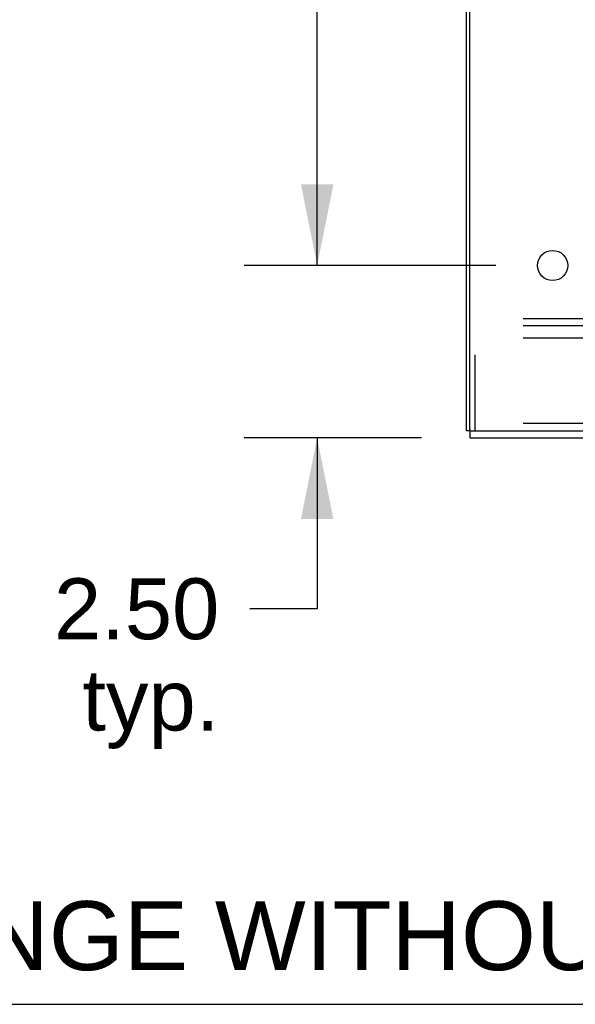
# Model space of a CAD drawing. Header units: inches. Extents: x 0 to 200, y 0 to 129.
# Tile 1 of 43: x 17 to 25, y 0 to 14. Entities that reach past the tile are written whole.
import ezdxf

# ---------------------------------------------------------------- set-up
doc = ezdxf.new("R2010")
doc.units = ezdxf.units.IN
doc.header["$LTSCALE"] = 11
doc.header["$MEASUREMENT"] = 0
doc.linetypes.add('HIDDEN', pattern=[0.2, 0.1, -0.1])
doc.layers.get('0').update_dxf_attribs({"linetype": 'CONTINUOUS'})
doc.layers.add('DEFAULT_2', color=8, linetype='HIDDEN')
doc.layers.add('DIMENSIONS', color=7, linetype='CONTINUOUS')
doc.styles.get("Standard").update_dxf_attribs({"font": 'arial.ttf'})
doc.dimstyles.new('DIMSTYLE_1', dxfattribs={"dimtxt": 0.882353, "dimasz": 1.176471, "dimexe": 0.09, "dimexo": 0.07, "dimgap": 0.0375, "dimtad": 0, "dimtih": 1, "dimtoh": 1, "dimzin": 4, "dimdsep": 46, "dimtxsty": 'Standard', "dimblk": '_FILLED', "dimblk1": '_FILLED', "dimblk2": '_FILLED', "dimcen": 0.09, "dimazin": 1, "dimtfac": 1, "dimtdec": 3, "dimtofl": 0, "dimtmove": 0, "dimatfit": 3, "dimldrblk": '_FILLED', "dimfxl": 0, "dimtolj": 1, "dimtzin": 4, "dimarcsym": 0})

# ---------------------------------------------------------------- blocks, each defined once
blk = doc.blocks.new('_FILLED')
at = {"color": 0, "linetype": 'ByBlock'}
blk.add_solid([(0, 0), (-1, 0.2), (-1, -0.2)], dxfattribs=at)
blk = doc.blocks.new('*D9')
at = {"layer": 'DIMENSIONS', "color": 2, "linetype": 'Continuous'}
for p, q in [((21.509, 10.71), (21.509, 13.063)), ((24.099, 10.71), (20.45, 10.71)), ((23.021, 8.21), (20.45, 8.21)), ((21.509, 8.21), (21.509, 5.734)), ((21.509, 5.734), (20.532, 5.734))]:
    blk.add_line(p, q, dxfattribs=at)
at = {"layer": 'DIMENSIONS', "color": 2, "linetype": 'Continuous', "xscale": 1.1764705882, "yscale": 1.1764705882, "zscale": 1.1764705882}
for p, rotation in [((21.509, 10.71), 270), ((21.509, 8.21), 90)]:
    blk.add_blockref('_FILLED', p, dxfattribs=dict(at, rotation=rotation))
at = {"layer": 'DIMENSIONS', "color": 2, "linetype": 'Continuous', "insert": (20.091, 6.175), "char_height": 0.8824, "width": 2.39777, "attachment_point": 3, "line_spacing_factor": 0.9}
blk.add_mtext('2.50\\Ptyp.', dxfattribs=at)
blk = doc.blocks.new('*D10')
at = {"layer": 'DIMENSIONS', "color": 2, "linetype": 'Continuous'}
for p, q in [((24.099, 35.291), (20.45, 35.291)), ((21.509, 35.291), (21.509, 24.462)), ((21.509, 10.71), (21.509, 21.373)), ((24.099, 10.71), (20.45, 10.71))]:
    blk.add_line(p, q, dxfattribs=at)
at = {"layer": 'DIMENSIONS', "color": 2, "linetype": 'Continuous', "xscale": 1.1764705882, "yscale": 1.1764705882, "zscale": 1.1764705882}
for p, rotation in [((21.509, 35.291), 90), ((21.509, 10.71), 270)]:
    blk.add_blockref('_FILLED', p, dxfattribs=dict(at, rotation=rotation))
at = {"layer": 'DIMENSIONS', "color": 2, "linetype": 'Continuous', "insert": (21.509, 24.02), "char_height": 0.8824, "width": 3.08332, "attachment_point": 2, "line_spacing_factor": 0.9}
blk.add_mtext('24.58\\Ptyp.', dxfattribs=at)
blk = doc.blocks.new('*D14')
at = {"layer": 'DIMENSIONS', "color": 2, "linetype": 'Continuous'}
for p, q in [((26.743, 9.96), (26.743, 12.751)), ((26.743, 12.751), (27.773, 12.751)), ((26.743, 8.21), (26.743, 5.857))]:
    blk.add_line(p, q, dxfattribs=at)
at = {"layer": 'DIMENSIONS', "color": 2, "linetype": 'Continuous', "xscale": 1.1764705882, "yscale": 1.1764705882, "zscale": 1.1764705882}
for p, rotation in [((26.743, 9.96), 270), ((26.743, 8.21), 90)]:
    blk.add_blockref('_FILLED', p, dxfattribs=dict(at, rotation=rotation))
at = {"layer": 'DIMENSIONS', "color": 2, "linetype": 'Continuous', "insert": (28.214, 13.192), "char_height": 0.8824, "width": 2.39777, "attachment_point": 1, "line_spacing_factor": 0.9}
blk.add_mtext('1.75', dxfattribs=at)
blk = doc.blocks.new('*D16')
at = {"layer": 'DIMENSIONS', "color": 2, "linetype": 'Continuous'}
for p, q in [((24.922, 36.115), (24.922, 39.971)), ((23.672, 38.912), (21.073, 38.912)), ((24.922, 38.912), (27.275, 38.912))]:
    blk.add_line(p, q, dxfattribs=at)
at = {"layer": 'DIMENSIONS', "color": 2, "linetype": 'Continuous', "xscale": 1.1764705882, "yscale": 1.1764705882, "zscale": 1.1764705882}
blk.add_blockref('_FILLED', (23.672, 38.912), dxfattribs=at)
at = {"layer": 'DIMENSIONS', "color": 2, "linetype": 'Continuous', "xscale": 1.1764705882, "yscale": 1.1764705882, "zscale": 1.1764705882, "rotation": 180}
blk.add_blockref('_FILLED', (24.922, 38.912), dxfattribs=at)
at = {"layer": 'DIMENSIONS', "color": 2, "linetype": 'Continuous', "insert": (20.632, 39.354), "char_height": 0.8824, "width": 2.39777, "attachment_point": 3, "line_spacing_factor": 0.9}
blk.add_mtext('1.25\\Ptyp.', dxfattribs=at)

msp = doc.modelspace()

# ---------------------------------------------------------------- linework, layer by layer
at = {"color": 3, "linetype": 'Continuous'}
for p, q in [((23.672, 8.314), (23.672, 86.846)), ((23.724, 8.329), (23.724, 86.831)), ((23.739, 8.314), (41.672, 8.314)), ((23.724, 8.21), (41.62, 8.21))]:
    msp.add_line(p, q, dxfattribs=at)
at = {"color": 7, "linetype": 'Continuous'}
for p, q in [((23.737, 8.314), (23.672, 8.314)), ((23.724, 8.314), (23.724, 8.21)), ((0, 0), (200, 0))]:
    msp.add_line(p, q, dxfattribs=at)
at = {"color": 3, "linetype": 'Continuous'}
msp.add_circle((24.922, 10.71), 0.219, dxfattribs=at)
msp.add_arc((23.739, 8.329), 0.015, 180, 270, dxfattribs=at)
at = {"layer": 'DEFAULT_2', "color": 8, "linetype": 'HIDDEN'}
for p, q in [((38.797, 9.939), (23.797, 9.939)), ((23.797, 8.314), (23.797, 9.939)), ((38.797, 9.835), (23.797, 9.835)), ((38.797, 9.658), (23.797, 9.658)), ((38.797, 8.418), (23.797, 8.418))]:
    msp.add_line(p, q, dxfattribs=at)

# ---------------------------------------------------------------- texts
at = {"layer": 'DIMENSIONS', "color": 2, "linetype": 'Continuous', "insert": (16.337, 1.495), "char_height": 1, "width": 31.6803, "attachment_point": 2, "line_spacing_factor": 0.9}
msp.add_mtext('DATA SUBJECT TO CHANGE WITHOUT NOTICE', dxfattribs=at)

# ---------------------------------------------------------------- dimensions: what is measured, and where the dimension line sits
at = {"layer": 'DIMENSIONS', "color": 2, "linetype": 'Continuous'}
dim = msp.add_linear_dim(base=(24.922, 38.912), p1=(23.672, 8.329), p2=(24.922, 36.045), text='<>\\Ptyp.\\P[]', dimstyle='DIMSTYLE_1', dxfattribs=at)
dim.commit()
dim.dimension.update_dxf_attribs({"geometry": '*D16', "text_midpoint": (19.433, 38.251), "dimtype": 160})
for base, p1, p2, angle, text, picture, middle in [((21.509, 35.291), (24.169, 10.71), (24.169, 35.291), 90, '<>\\Ptyp.\\P[]', '*D10', (21.509, 22.917)), ((26.743, 8.21), (25.672, 9.96), (23.844, 8.21), 270, '<>\\P[]', '*D14', (29.454, 12.746)), ((21.509, 10.71), (23.091, 8.21), (24.169, 10.71), 90, '<>\\Ptyp.\\P[]', '*D9', (18.892, 5.072))]:
    dim = msp.add_linear_dim(base=base, p1=p1, p2=p2, angle=angle, text=text, dimstyle='DIMSTYLE_1', dxfattribs=at)
    dim.commit()
    dim.dimension.update_dxf_attribs({"geometry": picture, "text_midpoint": middle, "dimtype": 160})

doc.saveas('drawing.dxf')
